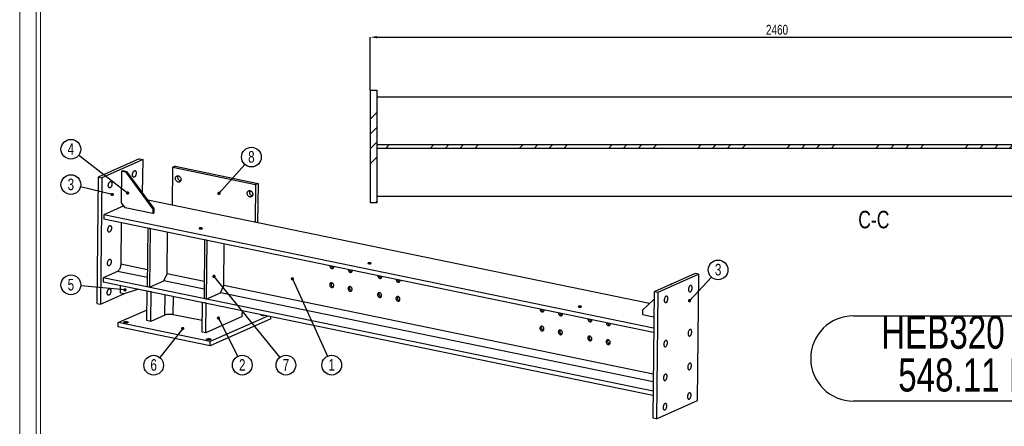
# Model space of a CAD drawing. Header units: millimetres. Extents: x 0 to 1189, y 0 to 841.
# Tile 5 of 29: x 0 to 298, y 309 to 432. Entities that reach past the tile are written whole.
import ezdxf

# ---------------------------------------------------------------- set-up
doc = ezdxf.new("R2010")
doc.units = ezdxf.units.MM
doc.header["$PDSIZE"] = -1
for name, color, linetype in [('COTES', 1, 'Continuous'), ('NOTES', 6, 'Continuous'), ('TRAIT-FINS', 9, 'Continuous')]:
    doc.layers.add(name, color=color, linetype=linetype)
doc.layers.add('TRAIT-FORT', color=4, linetype='Continuous', lineweight=25)
doc.styles.add('SLDTEXTSTYLE0', font='TXT', dxfattribs={"width": 0.75})
doc.dimstyles.new('SLDDIMSTYLE0', dxfattribs={"dimtxt": 3, "dimasz": 2, "dimexe": 0, "dimexo": 0.0625, "dimgap": 0.75, "dimtad": 1, "dimdec": 0, "dimlfac": 10, "dimrnd": 1e-09, "dimzin": 12, "dimdsep": 46, "dimtxsty": 'SLDTEXTSTYLE0', "dimsah": 1, "dimcen": 0.09, "dimadec": 0, "dimazin": 3, "dimtfac": 1, "dimtdec": 0, "dimtofl": 0, "dimtmove": 0, "dimatfit": 3, "dimfxl": 1, "dimfrac": 2, "dimtolj": 1, "dimtzin": 12, "dimarcsym": 0})
doc.dimstyles.new('SLDDIMSTYLE4', dxfattribs={"dimtxt": 0.18, "dimasz": 1, "dimexe": 0, "dimexo": 0.0625, "dimgap": 0, "dimtad": 0, "dimtih": 1, "dimtoh": 1, "dimdec": 0, "dimrnd": 1e-09, "dimzin": 0, "dimdsep": 46, "dimtxsty": 'Standard', "dimblk1": 'DOT', "dimblk2": 'DOT', "dimsah": 1, "dimcen": 0.09, "dimadec": 0, "dimazin": 0, "dimtfac": 1, "dimtdec": 0, "dimtofl": 0, "dimtmove": 0, "dimatfit": 3, "dimldrblk": 'DOT', "dimfxl": 1, "dimfrac": 2, "dimtolj": 1, "dimtzin": 0, "dimarcsym": 0})
pattern_1 = [(45, (0, 0), (-13.4704, 13.4704), []), (45, (4.49, 2e-323), (-13.4704, 13.4704), []), (45, (8.98, 4e-323), (-13.4704, 13.4704), []), (45, (13.47, 6e-323), (-13.4704, 13.4704), [])]

# ---------------------------------------------------------------- blocks, each defined once
blk = doc.blocks.new('SW_NOTE_6')
at = {"layer": 'NOTES', "color": 0}
for p, q in [((-0.02, 12.84), (72.81, 12.84)), ((72.81, -12.95), (-0.02, -12.95))]:
    blk.add_line(p, q, dxfattribs=at)
for centre, start, end in [((-0.02, -0.05), 90, 270), ((72.81, -0.05), 270, 90)]:
    blk.add_arc(centre, 12.89, start, end, dxfattribs=at)
at = {"layer": 'NOTES', "color": 0, "char_height": 10, "attachment_point": 2, "style": 'SLDTEXTSTYLE0'}
for s, insert in [('HEB320 2-A', (36.25, 12.89)), ('548.11 Kg', (36.4, -0.04))]:
    blk.add_mtext(s, dxfattribs=dict(at, insert=insert))
blk = doc.blocks.new('SW_NOTE_9')
at = {"layer": 'NOTES', "color": 0}
blk.add_circle((1.24, -2.71), 2.98, dxfattribs=at)
at = {"layer": 'NOTES', "color": 0, "insert": (1.24, -0.9), "char_height": 3.5, "attachment_point": 2, "style": 'SLDTEXTSTYLE0'}
blk.add_mtext('1', dxfattribs=at)
blk = doc.blocks.new('_Dot')
at = {"color": 0, "linetype": 'ByBlock', "lineweight": -2}
blk.add_line((-0.5, 0), (-1, 0), dxfattribs=at)
at = {"color": 0, "linetype": 'ByBlock', "const_width": 0.5}
blk.add_lwpolyline([(-0.25, 0, 1), (0.25, 0, 1)], format="xyb", close=True, dxfattribs=at)
blk = doc.blocks.new('SW_NOTE_10')
at = {"layer": 'NOTES', "color": 0}
blk.add_circle((1.99, 2.22), 2.98, dxfattribs=at)
at = {"layer": 'NOTES', "color": 0, "insert": (1.99, 4.04), "char_height": 3.5, "attachment_point": 2, "style": 'SLDTEXTSTYLE0'}
blk.add_mtext('8', dxfattribs=at)
blk = doc.blocks.new('SW_NOTE_11')
at = {"layer": 'NOTES', "color": 0}
blk.add_circle((-1.85, -2.34), 2.98, dxfattribs=at)
at = {"layer": 'NOTES', "color": 0, "insert": (-1.85, -0.52), "char_height": 3.5, "attachment_point": 2, "style": 'SLDTEXTSTYLE0'}
blk.add_mtext('6', dxfattribs=at)
blk = doc.blocks.new('SW_NOTE_12')
at = {"layer": 'NOTES', "color": 0}
blk.add_circle((1.35, -2.66), 2.98, dxfattribs=at)
at = {"layer": 'NOTES', "color": 0, "insert": (1.35, -0.84), "char_height": 3.5, "attachment_point": 2, "style": 'SLDTEXTSTYLE0'}
blk.add_mtext('2', dxfattribs=at)
blk = doc.blocks.new('SW_NOTE_13')
at = {"layer": 'NOTES', "color": 0}
blk.add_circle((1.88, -2.32), 2.98, dxfattribs=at)
at = {"layer": 'NOTES', "color": 0, "insert": (1.88, -0.5), "char_height": 3.5, "attachment_point": 2, "style": 'SLDTEXTSTYLE0'}
blk.add_mtext('7', dxfattribs=at)
blk = doc.blocks.new('SW_NOTE_14')
at = {"layer": 'NOTES', "color": 0}
blk.add_circle((-2.9, 0.7), 2.98, dxfattribs=at)
at = {"layer": 'NOTES', "color": 0, "insert": (-2.9, 2.51), "char_height": 3.5, "attachment_point": 2, "style": 'SLDTEXTSTYLE0'}
blk.add_mtext('3', dxfattribs=at)
blk = doc.blocks.new('SW_NOTE_15')
at = {"layer": 'NOTES', "color": 0}
blk.add_circle((-2.36, 1.82), 2.98, dxfattribs=at)
at = {"layer": 'NOTES', "color": 0, "insert": (-2.36, 3.64), "char_height": 3.5, "attachment_point": 2, "style": 'SLDTEXTSTYLE0'}
blk.add_mtext('4', dxfattribs=at)
blk = doc.blocks.new('SW_NOTE_16')
at = {"layer": 'NOTES', "color": 0}
blk.add_circle((-2.97, 0.28), 2.98, dxfattribs=at)
at = {"layer": 'NOTES', "color": 0, "insert": (-2.96, 2.09), "char_height": 3.5, "attachment_point": 2, "style": 'SLDTEXTSTYLE0'}
blk.add_mtext('5', dxfattribs=at)
blk = doc.blocks.new('SW_NOTE_17')
at = {"layer": 'NOTES', "color": 0}
blk.add_circle((2.03, 2.18), 2.98, dxfattribs=at)
at = {"layer": 'NOTES', "color": 0, "insert": (2.04, 4), "char_height": 3.5, "attachment_point": 2, "style": 'SLDTEXTSTYLE0'}
blk.add_mtext('3', dxfattribs=at)
blk = doc.blocks.new('_D_240')
at = {"layer": 'COTES', "color": 0, "lineweight": -2, "transparency": 16777216}
for p, q in [((106, 411.16), (106, 427.13)), ((108, 427.13), (350, 427.13)), ((352, 409.16), (352, 427.13))]:
    blk.add_line(p, q, dxfattribs=at)
at = {"layer": 'COTES', "color": 0, "transparency": 16777216}
for points in [[(108, 427.46), (108, 426.8), (106, 427.13)], [(350, 427.46), (350, 426.8), (352, 427.13)]]:
    blk.add_solid(points, dxfattribs=at)
at = {"layer": 'Defpoints', "color": 0, "transparency": 16777216}
for p in [(352, 427.13), (106, 411.09), (352, 409.09)]:
    blk.add_point(p, dxfattribs=at)
at = {"layer": 'COTES', "color": 0, "transparency": 16777216, "insert": (229, 430.88), "char_height": 3, "attachment_point": 2, "style": 'SLDTEXTSTYLE0'}
blk.add_mtext('\\A1;2460', dxfattribs=at)

msp = doc.modelspace()

# ---------------------------------------------------------------- hatches: boundary and pattern name
at = {"layer": 'TRAIT-FINS'}
h = msp.add_hatch(dxfattribs=at)
h.set_pattern_fill('DIN 201 ACIER ET FONTE', color=256, style=0, pattern_type=2)
h.set_pattern_definition(pattern_1)
h.paths.add_polyline_path([(108, 411.09), (106, 411.09), (106, 377.09), (108, 377.09)], flags=0)
h = msp.add_hatch(dxfattribs=at)
h.set_pattern_fill('DIN 201 ACIER ET FONTE', color=256, style=0, pattern_type=2)
h.set_pattern_definition(pattern_1)
h.paths.add_polyline_path([(408, 394.67), (108, 394.67), (108, 393.52), (408, 393.52)], flags=0)

# ---------------------------------------------------------------- linework, layer by layer
at = {"lineweight": 18}
for p, q in [((0, 841.02), (0, 0.02)), ((5, 836.02), (5, 5.02)), ((6.32, 614.85), (6.32, 300.89)), ((5, 589), (5, 5))]:
    msp.add_line(p, q, dxfattribs=at)
at = {"layer": 'TRAIT-FORT', "lineweight": 25}
for p, q in [((106, 411.09), (108, 411.09)), ((106, 411.09), (106, 377.09)), ((108, 411.09), (108, 377.09)), ((108, 409.09), (352, 409.09)), ((108, 394.67), (108, 393.52)), ((108, 394.67), (408, 394.67)), ((408, 393.52), (108, 393.52)), ((36.17, 390.35), (23.7, 384.81)), ((37.29, 390.12), (24.81, 384.58)), ((36.17, 390.35), (37.29, 390.12)), ((37.18, 379.96), (37.29, 390.12)), ((46.18, 376.34), (46.29, 387.79)), ((47.03, 388.11), (46.29, 387.79)), ((46.29, 387.79), (71.34, 382.62)), ((47.03, 388.11), (72.08, 382.94)), ((23.7, 384.81), (23.31, 346.64)), ((23.7, 384.81), (24.81, 384.58)), ((24.81, 384.58), (24.42, 346.41)), ((30.76, 377.09), (30.86, 386.63)), ((30.86, 386.63), (31.23, 386.8)), ((30.86, 386.63), (31.97, 386.4)), ((31.23, 386.8), (32.34, 386.57)), ((31.97, 386.4), (32.34, 386.57)), ((31.97, 386.4), (40.23, 375.14)), ((32.34, 386.57), (40.59, 375.3)), ((71.34, 382.62), (71.23, 371.17)), ((72.08, 382.94), (71.34, 382.62)), ((72.08, 382.94), (71.95, 371.02)), ((108, 379.09), (345.5, 379.09)), ((31.46, 376.14), (25.43, 373.46)), ((31.86, 375.59), (30.76, 377.09)), ((40.21, 373.87), (31.86, 375.59)), ((190.43, 346.57), (38.71, 377.88)), ((40.23, 375.14), (40.21, 373.87)), ((40.23, 375.14), (40.59, 375.3)), ((40.59, 375.3), (40.58, 374.03)), ((108, 377.09), (106, 377.09)), ((25.43, 373.46), (25.42, 372.15)), ((191.68, 337.85), (25.42, 372.15)), ((191.69, 339.15), (25.43, 373.46)), ((40.21, 373.87), (40.58, 374.03)), ((30.67, 371.07), (30.54, 358.47)), ((38.78, 369.4), (38.59, 351.65)), ((39.44, 369.26), (38.78, 369.4)), ((39.44, 369.26), (39.26, 351.51)), ((44.57, 355.58), (44.7, 368.17)), ((55.92, 365.86), (55.74, 348.11)), ((56.59, 365.72), (55.92, 365.86)), ((56.59, 365.72), (56.41, 347.97)), ((61.72, 352.04), (61.85, 364.64)), ((38.65, 356.8), (30.54, 358.47)), ((25.24, 354.4), (25.22, 353.1)), ((29.54, 356.31), (25.24, 354.4)), ((191.5, 320.1), (25.24, 354.4)), ((38.62, 354.44), (29.54, 356.31)), ((43.56, 353.42), (44.57, 355.58)), ((55.79, 353.26), (44.57, 355.58)), ((204.28, 355.67), (191.81, 350.13)), ((205.39, 355.44), (192.92, 349.9)), ((205.39, 355.44), (204.28, 355.67)), ((205, 317.27), (205.39, 355.44)), ((191.48, 318.8), (25.22, 353.1)), ((30.48, 349.74), (30.51, 352.01)), ((39.26, 351.51), (38.59, 351.65)), ((39.26, 351.51), (43.56, 353.42)), ((55.77, 350.9), (43.56, 353.42)), ((60.71, 349.88), (61.72, 352.04)), ((191.55, 325.25), (61.72, 352.04)), ((196.74, 352.41), (196.55, 352.24)), ((196.74, 352.41), (197.1, 352.57)), ((196.88, 352.38), (196.74, 352.41)), ((197.24, 352.55), (197.1, 352.57)), ((24.42, 346.41), (31.46, 349.54)), ((31.6, 349.51), (30.48, 349.74)), ((35.88, 350.9), (31.6, 349.51)), ((38.49, 341.44), (38.58, 350.34)), ((39.72, 350.11), (38.58, 350.34)), ((39.63, 341.2), (39.72, 350.11)), ((43.93, 343.11), (43.99, 349.23)), ((46.43, 343.24), (46.48, 348.71)), ((56.41, 347.97), (60.71, 349.88)), ((191.53, 322.89), (60.71, 349.88)), ((191.81, 350.13), (191.41, 311.96)), ((192.92, 349.9), (191.81, 350.13)), ((192.92, 349.9), (192.53, 311.73)), ((23.31, 346.64), (24.42, 346.41)), ((55.16, 338), (55.25, 346.9)), ((56.39, 346.67), (55.25, 346.9)), ((56.41, 347.97), (55.74, 348.11)), ((56.3, 337.76), (56.39, 346.67)), ((191.78, 347.82), (188.29, 344.59)), ((29.81, 340.84), (38.52, 344.71)), ((43.93, 343.11), (39.63, 341.2)), ((55.2, 341.43), (46.43, 343.24)), ((67.31, 342.65), (56.3, 337.76)), ((75.03, 342.82), (57.64, 335.1)), ((67.31, 342.65), (67.33, 344.41)), ((75.97, 341.97), (75.98, 342.63)), ((188.29, 344.59), (188.28, 343.32)), ((188.28, 343.32), (191.73, 342.61)), ((29.8, 339.57), (29.81, 340.84)), ((57.63, 333.83), (29.8, 339.57)), ((57.64, 335.1), (29.81, 340.84)), ((39.63, 341.2), (38.49, 341.44)), ((75.97, 341.97), (57.63, 333.83)), ((56.3, 337.76), (55.16, 338)), ((57.63, 333.83), (57.64, 335.1)), ((192.53, 311.73), (205, 317.27)), ((192.53, 311.73), (191.41, 311.96))]:
    msp.add_line(p, q, dxfattribs=at)
at = {"layer": 'TRAIT-FORT', "lineweight": 25, "flags": 128}
for points in [[(34.68, 384.85), (34.59, 384.82), (34.51, 384.82), (34.43, 384.84), (34.36, 384.88), (34.3, 384.94), (34.24, 385.03), (34.2, 385.13), (34.16, 385.25), (34.14, 385.38), (34.14, 385.52), (34.14, 385.67), (34.16, 385.82), (34.19, 385.97), (34.23, 386.11), (34.28, 386.25), (34.34, 386.38), (34.41, 386.5), (34.49, 386.59), (34.57, 386.67), (34.65, 386.73), (34.74, 386.77), (34.82, 386.79), (34.9, 386.78), (34.98, 386.75), (35.04, 386.69), (35.1, 386.62), (35.15, 386.52), (35.19, 386.41), (35.22, 386.29), (35.23, 386.15), (35.24, 386.01), (35.22, 385.86), (35.2, 385.71), (35.16, 385.56), (35.12, 385.42), (35.06, 385.28), (34.99, 385.16), (34.92, 385.05), (34.84, 384.96), (34.76, 384.9), (34.68, 384.85)], [(48.77, 384.09), (48.75, 383.95), (48.72, 383.81), (48.68, 383.68), (48.61, 383.57), (48.53, 383.48), (48.43, 383.4), (48.32, 383.34), (48.2, 383.31), (48.08, 383.29), (47.95, 383.3), (47.83, 383.33), (47.7, 383.39), (47.58, 383.46), (47.47, 383.55), (47.37, 383.66), (47.28, 383.79), (47.21, 383.92), (47.15, 384.06), (47.12, 384.21), (47.1, 384.36), (47.1, 384.51), (47.12, 384.65), (47.16, 384.78), (47.22, 384.9), (47.29, 385), (47.38, 385.09), (47.49, 385.16), (47.6, 385.2), (47.72, 385.23), (47.85, 385.23), (47.97, 385.21), (48.1, 385.17), (48.22, 385.1), (48.34, 385.02), (48.45, 384.92), (48.54, 384.8), (48.62, 384.67), (48.68, 384.53), (48.73, 384.39), (48.76, 384.24), (48.77, 384.09)], [(48.65, 383.63), (48.56, 383.66), (48.43, 383.71), (48.31, 383.79), (48.2, 383.88), (48.1, 383.99), (48.01, 384.11), (47.94, 384.25), (47.89, 384.39), (47.85, 384.54), (47.83, 384.69), (47.83, 384.83), (47.85, 384.97), (47.89, 385.1), (47.95, 385.21)], [(27.34, 381.59), (27.26, 381.56), (27.17, 381.56), (27.1, 381.58), (27.02, 381.62), (26.96, 381.68), (26.91, 381.77), (26.86, 381.87), (26.83, 381.99), (26.81, 382.12), (26.8, 382.26), (26.8, 382.41), (26.82, 382.56), (26.85, 382.71), (26.89, 382.86), (26.95, 382.99), (27.01, 383.12), (27.08, 383.24), (27.15, 383.34), (27.23, 383.42), (27.32, 383.47), (27.4, 383.51), (27.48, 383.53), (27.56, 383.52), (27.64, 383.49), (27.71, 383.43), (27.77, 383.36), (27.82, 383.27), (27.86, 383.16), (27.88, 383.03), (27.9, 382.89), (27.9, 382.75), (27.89, 382.6), (27.86, 382.45), (27.83, 382.3), (27.78, 382.16), (27.72, 382.02), (27.66, 381.9), (27.58, 381.8), (27.51, 381.71), (27.42, 381.64), (27.34, 381.59)], [(70.47, 379.61), (70.46, 379.47), (70.43, 379.33), (70.38, 379.2), (70.32, 379.09), (70.23, 379), (70.14, 378.92), (70.03, 378.86), (69.91, 378.83), (69.79, 378.81), (69.66, 378.82), (69.53, 378.85), (69.41, 378.91), (69.29, 378.98), (69.18, 379.08), (69.08, 379.18), (68.99, 379.31), (68.92, 379.44), (68.86, 379.59), (68.82, 379.73), (68.81, 379.88), (68.81, 380.03), (68.83, 380.17), (68.87, 380.3), (68.93, 380.42), (69, 380.52), (69.09, 380.61), (69.19, 380.68), (69.31, 380.72), (69.43, 380.75), (69.55, 380.75), (69.68, 380.73), (69.81, 380.69), (69.93, 380.62), (70.05, 380.54), (70.15, 380.44), (70.25, 380.32), (70.33, 380.19), (70.39, 380.05), (70.44, 379.91), (70.47, 379.76), (70.47, 379.61)], [(70.36, 379.16), (70.27, 379.18), (70.14, 379.23), (70.02, 379.31), (69.91, 379.4), (69.81, 379.51), (69.72, 379.63), (69.65, 379.77), (69.6, 379.91), (69.56, 380.06), (69.54, 380.21), (69.54, 380.35), (69.56, 380.49), (69.6, 380.63), (69.66, 380.74)], [(27.2, 368.23), (27.12, 368.2), (27.04, 368.2), (26.96, 368.22), (26.89, 368.26), (26.82, 368.33), (26.77, 368.41), (26.72, 368.51), (26.69, 368.63), (26.67, 368.76), (26.66, 368.9), (26.67, 369.05), (26.68, 369.2), (26.71, 369.35), (26.76, 369.5), (26.81, 369.63), (26.87, 369.76), (26.94, 369.88), (27.02, 369.98), (27.1, 370.06), (27.18, 370.12), (27.26, 370.15), (27.35, 370.17), (27.43, 370.16), (27.5, 370.13), (27.57, 370.07), (27.63, 370), (27.68, 369.91), (27.72, 369.8), (27.75, 369.67), (27.76, 369.53), (27.76, 369.39), (27.75, 369.24), (27.73, 369.09), (27.69, 368.94), (27.64, 368.8), (27.59, 368.66), (27.52, 368.54), (27.45, 368.44), (27.37, 368.35), (27.29, 368.28), (27.2, 368.23)], [(55.02, 369.44), (54.93, 369.45), (54.82, 369.46), (54.72, 369.47), (54.61, 369.46), (54.51, 369.45), (54.42, 369.43), (54.35, 369.41), (54.29, 369.38), (54.26, 369.35), (54.25, 369.32), (54.26, 369.29), (54.3, 369.26), (54.36, 369.23), (54.43, 369.2), (54.52, 369.19), (54.62, 369.17), (54.73, 369.17), (54.84, 369.17), (54.94, 369.18), (55.04, 369.19), (55.12, 369.21), (55.18, 369.24), (55.23, 369.27), (55.25, 369.3), (55.25, 369.33), (55.22, 369.36), (55.17, 369.39), (55.11, 369.42), (55.02, 369.44)], [(27.1, 358.05), (27.01, 358.02), (26.93, 358.02), (26.86, 358.04), (26.78, 358.08), (26.72, 358.15), (26.66, 358.23), (26.62, 358.33), (26.59, 358.45), (26.57, 358.58), (26.56, 358.72), (26.56, 358.87), (26.58, 359.02), (26.61, 359.17), (26.65, 359.32), (26.7, 359.46), (26.77, 359.58), (26.84, 359.7), (26.91, 359.8), (26.99, 359.88), (27.08, 359.94), (27.16, 359.97), (27.24, 359.99), (27.32, 359.98), (27.4, 359.95), (27.47, 359.9), (27.53, 359.82), (27.58, 359.73), (27.61, 359.62), (27.64, 359.49), (27.66, 359.36), (27.66, 359.21), (27.65, 359.06), (27.62, 358.91), (27.59, 358.76), (27.54, 358.62), (27.48, 358.49), (27.42, 358.36), (27.34, 358.26), (27.26, 358.17), (27.18, 358.1), (27.1, 358.05)], [(30.54, 358.47), (30.54, 358.26), (30.51, 358.05), (30.47, 357.83), (30.42, 357.62), (30.36, 357.42), (30.28, 357.22), (30.2, 357.04), (30.1, 356.87), (30, 356.72), (29.89, 356.58), (29.77, 356.47), (29.66, 356.38), (29.54, 356.31)], [(93.79, 358.05), (93.79, 358.01), (93.8, 357.89), (93.83, 357.76), (93.87, 357.64), (93.94, 357.52), (94.02, 357.42), (94.11, 357.33), (94.21, 357.26), (94.31, 357.21), (94.42, 357.18), (94.53, 357.18), (94.64, 357.19), (94.74, 357.23), (94.82, 357.29), (94.89, 357.37), (94.95, 357.47), (94.99, 357.58), (95.01, 357.7), (95.02, 357.79)], [(106.07, 358.91), (105.97, 358.92), (105.87, 358.93), (105.76, 358.94), (105.65, 358.93), (105.55, 358.92), (105.46, 358.9), (105.39, 358.88), (105.34, 358.85), (105.3, 358.82), (105.29, 358.79), (105.31, 358.76), (105.34, 358.73), (105.4, 358.7), (105.47, 358.67), (105.56, 358.66), (105.67, 358.64), (105.77, 358.64), (105.88, 358.64), (105.98, 358.65), (106.08, 358.66), (106.16, 358.68), (106.22, 358.71), (106.27, 358.74), (106.29, 358.77), (106.29, 358.8), (106.26, 358.83), (106.22, 358.86), (106.15, 358.89), (106.07, 358.91)], [(99.36, 356.9), (99.36, 356.87), (99.37, 356.74), (99.39, 356.61), (99.44, 356.49), (99.5, 356.37), (99.58, 356.27), (99.67, 356.18), (99.77, 356.11), (99.88, 356.06), (99.99, 356.03), (100.1, 356.03), (100.2, 356.05), (100.3, 356.09), (100.39, 356.15), (100.46, 356.23), (100.52, 356.32), (100.56, 356.43), (100.58, 356.55), (100.58, 356.65)], [(108.26, 355.06), (108.26, 355.03), (108.27, 354.9), (108.3, 354.77), (108.35, 354.65), (108.41, 354.54), (108.49, 354.43), (108.58, 354.35), (108.68, 354.28), (108.79, 354.23), (108.9, 354.2), (109.01, 354.19), (109.11, 354.21), (109.21, 354.25), (109.29, 354.31), (109.37, 354.39), (109.42, 354.48), (109.46, 354.59), (109.49, 354.71), (109.49, 354.81)], [(93.73, 352.29), (93.74, 352.16), (93.77, 352.03), (93.82, 351.91), (93.88, 351.8), (93.96, 351.69), (94.05, 351.61), (94.15, 351.54), (94.26, 351.49), (94.37, 351.46), (94.47, 351.45), (94.58, 351.47), (94.68, 351.51), (94.76, 351.57), (94.84, 351.65), (94.89, 351.74), (94.93, 351.85), (94.95, 351.97), (94.96, 352.1), (94.94, 352.23), (94.9, 352.35), (94.84, 352.47), (94.77, 352.58), (94.69, 352.68), (94.59, 352.76), (94.49, 352.82), (94.38, 352.86), (94.27, 352.87), (94.16, 352.87), (94.06, 352.84), (93.97, 352.79), (93.89, 352.72), (93.82, 352.63), (93.77, 352.53), (93.74, 352.41), (93.73, 352.29)], [(94.15, 352.48), (94.16, 352.35), (94.19, 352.22), (94.24, 352.1), (94.3, 351.98), (94.38, 351.88), (94.47, 351.79), (94.57, 351.72), (94.68, 351.67), (94.79, 351.65), (94.83, 351.64)], [(99.3, 351.14), (99.31, 351.01), (99.34, 350.89), (99.38, 350.76), (99.45, 350.65), (99.52, 350.55), (99.61, 350.46), (99.72, 350.39), (99.82, 350.34), (99.93, 350.31), (100.04, 350.3), (100.15, 350.32), (100.24, 350.36), (100.33, 350.42), (100.4, 350.5), (100.46, 350.6), (100.5, 350.71), (100.52, 350.83), (100.52, 350.95), (100.5, 351.08), (100.47, 351.2), (100.41, 351.32), (100.34, 351.43), (100.25, 351.53), (100.16, 351.61), (100.05, 351.67), (99.95, 351.71), (99.84, 351.72), (99.73, 351.72), (99.63, 351.69), (99.54, 351.64), (99.46, 351.57), (99.39, 351.48), (99.34, 351.38), (99.31, 351.26), (99.3, 351.14)], [(99.72, 351.33), (99.73, 351.2), (99.76, 351.07), (99.8, 350.95), (99.87, 350.84), (99.95, 350.73), (100.04, 350.65), (100.14, 350.57), (100.24, 350.52), (100.35, 350.5), (100.4, 350.49)], [(113.83, 353.91), (113.83, 353.88), (113.84, 353.75), (113.87, 353.63), (113.91, 353.5), (113.98, 353.39), (114.06, 353.29), (114.15, 353.2), (114.25, 353.13), (114.35, 353.08), (114.46, 353.05), (114.57, 353.04), (114.68, 353.06), (114.77, 353.1), (114.86, 353.16), (114.93, 353.24), (114.99, 353.34), (115.03, 353.45), (115.05, 353.56), (115.05, 353.66)], [(202.8, 352.07), (202.72, 352.02), (202.63, 351.95), (202.55, 351.87), (202.48, 351.76), (202.42, 351.64), (202.36, 351.5), (202.31, 351.36), (202.28, 351.21), (202.25, 351.06), (202.24, 350.91), (202.24, 350.77), (202.26, 350.63), (202.28, 350.51), (202.32, 350.39), (202.37, 350.3), (202.43, 350.23), (202.5, 350.17), (202.58, 350.14), (202.65, 350.13), (202.74, 350.15), (202.82, 350.19), (202.91, 350.25), (202.99, 350.32), (203.06, 350.42), (203.13, 350.54), (203.19, 350.67), (203.25, 350.81), (203.29, 350.95), (203.32, 351.1), (203.34, 351.25), (203.34, 351.4), (203.33, 351.54), (203.31, 351.67), (203.28, 351.79), (203.23, 351.89), (203.18, 351.98), (203.11, 352.04), (203.04, 352.08), (202.97, 352.1), (202.88, 352.1), (202.8, 352.07)], [(27.01, 349.14), (26.92, 349.12), (26.84, 349.11), (26.76, 349.13), (26.69, 349.18), (26.63, 349.24), (26.57, 349.32), (26.53, 349.43), (26.5, 349.55), (26.47, 349.68), (26.47, 349.82), (26.47, 349.96), (26.49, 350.11), (26.52, 350.26), (26.56, 350.41), (26.61, 350.55), (26.67, 350.68), (26.74, 350.79), (26.82, 350.89), (26.9, 350.97), (26.98, 351.03), (27.07, 351.07), (27.15, 351.08), (27.23, 351.07), (27.31, 351.04), (27.37, 350.99), (27.43, 350.92), (27.48, 350.82), (27.52, 350.71), (27.55, 350.59), (27.56, 350.45), (27.57, 350.31), (27.56, 350.16), (27.53, 350.01), (27.5, 349.86), (27.45, 349.71), (27.39, 349.58), (27.33, 349.46), (27.25, 349.35), (27.17, 349.26), (27.09, 349.19), (27.01, 349.14)], [(108.21, 349.3), (108.21, 349.18), (108.24, 349.05), (108.29, 348.93), (108.35, 348.81), (108.43, 348.71), (108.52, 348.62), (108.62, 348.55), (108.73, 348.5), (108.84, 348.47), (108.95, 348.47), (109.05, 348.48), (109.15, 348.52), (109.24, 348.58), (109.31, 348.66), (109.37, 348.76), (109.41, 348.87), (109.43, 348.99), (109.43, 349.11), (109.41, 349.24), (109.37, 349.37), (109.32, 349.49), (109.25, 349.59), (109.16, 349.69), (109.06, 349.77), (108.96, 349.83), (108.85, 349.87), (108.74, 349.89), (108.64, 349.88), (108.53, 349.85), (108.44, 349.8), (108.36, 349.73), (108.3, 349.64), (108.25, 349.54), (108.22, 349.43), (108.21, 349.3)], [(108.63, 349.49), (108.64, 349.36), (108.66, 349.24), (108.71, 349.11), (108.77, 349), (108.85, 348.9), (108.94, 348.81), (109.04, 348.74), (109.15, 348.69), (109.26, 348.66), (109.3, 348.65)], [(113.77, 348.15), (113.78, 348.03), (113.81, 347.9), (113.85, 347.78), (113.92, 347.66), (114, 347.56), (114.09, 347.47), (114.19, 347.4), (114.29, 347.35), (114.4, 347.32), (114.51, 347.32), (114.62, 347.33), (114.72, 347.37), (114.8, 347.43), (114.88, 347.51), (114.93, 347.61), (114.97, 347.72), (114.99, 347.84), (114.99, 347.96), (114.98, 348.09), (114.94, 348.22), (114.88, 348.34), (114.81, 348.45), (114.73, 348.54), (114.63, 348.62), (114.53, 348.68), (114.42, 348.72), (114.31, 348.74), (114.2, 348.73), (114.1, 348.7), (114.01, 348.65), (113.93, 348.58), (113.86, 348.5), (113.81, 348.39), (113.78, 348.28), (113.77, 348.15)], [(114.19, 348.34), (114.2, 348.21), (114.23, 348.09), (114.28, 347.96), (114.34, 347.85), (114.42, 347.75), (114.51, 347.66), (114.61, 347.59), (114.72, 347.54), (114.83, 347.51), (114.87, 347.51)], [(195.46, 348.81), (195.38, 348.77), (195.3, 348.7), (195.22, 348.61), (195.14, 348.5), (195.08, 348.38), (195.02, 348.24), (194.97, 348.1), (194.94, 347.95), (194.92, 347.8), (194.9, 347.65), (194.91, 347.51), (194.92, 347.37), (194.95, 347.25), (194.99, 347.14), (195.04, 347.04), (195.1, 346.97), (195.16, 346.91), (195.24, 346.88), (195.32, 346.87), (195.4, 346.89), (195.49, 346.93), (195.57, 346.99), (195.65, 347.07), (195.73, 347.16), (195.8, 347.28), (195.86, 347.41), (195.91, 347.55), (195.95, 347.69), (195.98, 347.84), (196, 347.99), (196, 348.14), (196, 348.28), (195.97, 348.41), (195.94, 348.53), (195.9, 348.63), (195.84, 348.72), (195.78, 348.78), (195.71, 348.82), (195.63, 348.84), (195.55, 348.84), (195.46, 348.81)], [(169.64, 345.79), (169.54, 345.81), (169.44, 345.82), (169.33, 345.82), (169.22, 345.82), (169.12, 345.8), (169.03, 345.79), (168.96, 345.76), (168.9, 345.74), (168.87, 345.71), (168.86, 345.67), (168.87, 345.64), (168.91, 345.61), (168.97, 345.58), (169.04, 345.56), (169.13, 345.54), (169.23, 345.53), (169.34, 345.52), (169.45, 345.52), (169.55, 345.53), (169.65, 345.55), (169.73, 345.57), (169.79, 345.59), (169.84, 345.62), (169.86, 345.65), (169.86, 345.68), (169.83, 345.72), (169.79, 345.75), (169.72, 345.77), (169.64, 345.79)], [(46.43, 343.24), (46.24, 343.28), (46.04, 343.3), (45.83, 343.32), (45.61, 343.34), (45.4, 343.34), (45.18, 343.34), (44.97, 343.33), (44.76, 343.31), (44.56, 343.28), (44.38, 343.25), (44.21, 343.21), (44.06, 343.16), (43.93, 343.11)], [(74.19, 343), (74.11, 342.97), (74, 342.95), (73.89, 342.94), (73.76, 342.93), (73.64, 342.93), (73.51, 342.94), (73.39, 342.95), (73.28, 342.97), (73.19, 343), (73.11, 343.03), (73.05, 343.06), (73.02, 343.1), (73.01, 343.14), (73.02, 343.17), (73.06, 343.21), (73.09, 343.22)], [(157.36, 344.93), (157.36, 344.9), (157.37, 344.77), (157.4, 344.65), (157.44, 344.52), (157.51, 344.41), (157.58, 344.3), (157.68, 344.22), (157.78, 344.15), (157.88, 344.1), (157.99, 344.07), (158.1, 344.06), (158.21, 344.08), (158.3, 344.12), (158.39, 344.18), (158.46, 344.26), (158.52, 344.36), (158.56, 344.46), (158.58, 344.58), (158.58, 344.68)], [(162.93, 343.78), (162.93, 343.75), (162.93, 343.62), (162.96, 343.5), (163.01, 343.37), (163.07, 343.26), (163.15, 343.16), (163.24, 343.07), (163.34, 343), (163.45, 342.95), (163.56, 342.92), (163.67, 342.91), (163.77, 342.93), (163.87, 342.97), (163.96, 343.03), (164.03, 343.11), (164.09, 343.21), (164.13, 343.32), (164.15, 343.44), (164.15, 343.53)], [(32.68, 340.85), (32.6, 340.82), (32.5, 340.79), (32.39, 340.78), (32.27, 340.77), (32.14, 340.76), (32.02, 340.77), (31.9, 340.78), (31.78, 340.79), (31.68, 340.82), (31.59, 340.85), (31.52, 340.88), (31.48, 340.91), (31.46, 340.95), (31.46, 340.99), (31.48, 341.03), (31.53, 341.06), (31.6, 341.09), (31.69, 341.12), (31.79, 341.14), (31.91, 341.15), (32.03, 341.16), (32.16, 341.16), (32.29, 341.15), (32.4, 341.14), (32.51, 341.12), (32.61, 341.09), (32.69, 341.06), (32.74, 341.03), (32.78, 340.99), (32.79, 340.95), (32.77, 340.92), (32.74, 340.88), (32.68, 340.85)], [(157.3, 339.17), (157.31, 339.05), (157.34, 338.92), (157.38, 338.8), (157.45, 338.68), (157.53, 338.58), (157.62, 338.49), (157.72, 338.42), (157.82, 338.37), (157.93, 338.34), (158.04, 338.34), (158.15, 338.35), (158.24, 338.39), (158.33, 338.45), (158.4, 338.53), (158.46, 338.63), (158.5, 338.74), (158.52, 338.86), (158.52, 338.98), (158.5, 339.11), (158.47, 339.24), (158.41, 339.36), (158.34, 339.47), (158.26, 339.56), (158.16, 339.64), (158.06, 339.7), (157.95, 339.74), (157.84, 339.76), (157.73, 339.75), (157.63, 339.72), (157.54, 339.67), (157.46, 339.6), (157.39, 339.51), (157.34, 339.41), (157.31, 339.3), (157.3, 339.17)], [(171.83, 341.95), (171.83, 341.91), (171.84, 341.79), (171.87, 341.66), (171.91, 341.54), (171.98, 341.42), (172.06, 341.32), (172.15, 341.23), (172.25, 341.16), (172.35, 341.11), (172.46, 341.08), (172.57, 341.08), (172.68, 341.09), (172.78, 341.13), (172.86, 341.19), (172.94, 341.27), (172.99, 341.37), (173.03, 341.48), (173.05, 341.6), (173.06, 341.69)], [(177.4, 340.8), (177.4, 340.76), (177.41, 340.64), (177.43, 340.51), (177.48, 340.39), (177.54, 340.27), (177.62, 340.17), (177.71, 340.08), (177.81, 340.01), (177.92, 339.96), (178.03, 339.93), (178.14, 339.93), (178.24, 339.95), (178.34, 339.98), (178.43, 340.05), (178.5, 340.13), (178.56, 340.22), (178.6, 340.33), (178.62, 340.45), (178.62, 340.54)], [(157.72, 339.36), (157.73, 339.23), (157.76, 339.11), (157.81, 338.98), (157.87, 338.87), (157.95, 338.77), (158.04, 338.68), (158.14, 338.61), (158.25, 338.56), (158.35, 338.53), (158.4, 338.53)], [(162.87, 338.03), (162.88, 337.9), (162.9, 337.77), (162.95, 337.65), (163.01, 337.53), (163.09, 337.43), (163.18, 337.34), (163.28, 337.27), (163.39, 337.22), (163.5, 337.19), (163.61, 337.19), (163.71, 337.21), (163.81, 337.25), (163.9, 337.31), (163.97, 337.39), (164.03, 337.48), (164.07, 337.59), (164.09, 337.71), (164.09, 337.84), (164.07, 337.96), (164.03, 338.09), (163.98, 338.21), (163.91, 338.32), (163.82, 338.41), (163.73, 338.49), (163.62, 338.55), (163.51, 338.59), (163.4, 338.61), (163.3, 338.6), (163.2, 338.58), (163.1, 338.52), (163.02, 338.45), (162.96, 338.37), (162.91, 338.26), (162.88, 338.15), (162.87, 338.03)], [(163.29, 338.21), (163.3, 338.09), (163.33, 337.96), (163.37, 337.84), (163.44, 337.72), (163.51, 337.62), (163.6, 337.53), (163.7, 337.46), (163.81, 337.41), (163.92, 337.38), (163.96, 337.38)], [(171.77, 336.19), (171.78, 336.06), (171.81, 335.93), (171.86, 335.81), (171.92, 335.7), (172, 335.59), (172.09, 335.51), (172.19, 335.44), (172.3, 335.39), (172.41, 335.36), (172.51, 335.35), (172.62, 335.37), (172.72, 335.41), (172.8, 335.47), (172.88, 335.55), (172.93, 335.64), (172.97, 335.75), (172.99, 335.87), (173, 336), (172.98, 336.13), (172.94, 336.25), (172.88, 336.37), (172.81, 336.48), (172.73, 336.58), (172.63, 336.66), (172.53, 336.72), (172.42, 336.75), (172.31, 336.77), (172.2, 336.77), (172.1, 336.74), (172.01, 336.69), (171.93, 336.62), (171.86, 336.53), (171.81, 336.43), (171.78, 336.31), (171.77, 336.19)], [(202.66, 338.71), (202.58, 338.66), (202.5, 338.6), (202.42, 338.51), (202.34, 338.4), (202.28, 338.28), (202.22, 338.14), (202.17, 338), (202.14, 337.85), (202.11, 337.7), (202.1, 337.55), (202.11, 337.41), (202.12, 337.27), (202.15, 337.15), (202.19, 337.04), (202.24, 336.94), (202.3, 336.87), (202.36, 336.81), (202.44, 336.78), (202.52, 336.77), (202.6, 336.79), (202.69, 336.83), (202.77, 336.89), (202.85, 336.97), (202.93, 337.06), (203, 337.18), (203.06, 337.31), (203.11, 337.45), (203.15, 337.59), (203.18, 337.74), (203.2, 337.89), (203.2, 338.04), (203.19, 338.18), (203.17, 338.31), (203.14, 338.43), (203.1, 338.53), (203.04, 338.62), (202.98, 338.68), (202.91, 338.72), (202.83, 338.74), (202.75, 338.74), (202.66, 338.71)], [(56.61, 335.91), (56.69, 335.94), (56.79, 335.96), (56.9, 335.98), (57.02, 335.99), (57.15, 335.99), (57.27, 335.99), (57.39, 335.98), (57.51, 335.96), (57.61, 335.94), (57.7, 335.91), (57.77, 335.88), (57.81, 335.84), (57.83, 335.8), (57.83, 335.77), (57.81, 335.73), (57.76, 335.69), (57.69, 335.66), (57.6, 335.64), (57.5, 335.62), (57.38, 335.6), (57.26, 335.6), (57.13, 335.6), (57, 335.6), (56.89, 335.62), (56.78, 335.64), (56.68, 335.66), (56.6, 335.69), (56.55, 335.73), (56.51, 335.76), (56.5, 335.8), (56.52, 335.84), (56.55, 335.88), (56.61, 335.91)], [(172.19, 336.38), (172.2, 336.25), (172.23, 336.12), (172.28, 336), (172.34, 335.88), (172.42, 335.78), (172.51, 335.69), (172.61, 335.62), (172.72, 335.57), (172.83, 335.54), (172.87, 335.54)], [(177.34, 335.04), (177.35, 334.91), (177.38, 334.79), (177.42, 334.66), (177.49, 334.55), (177.56, 334.44), (177.66, 334.36), (177.76, 334.29), (177.86, 334.24), (177.97, 334.21), (178.08, 334.2), (178.19, 334.22), (178.28, 334.26), (178.37, 334.32), (178.44, 334.4), (178.5, 334.5), (178.54, 334.61), (178.56, 334.72), (178.56, 334.85), (178.54, 334.98), (178.51, 335.1), (178.45, 335.22), (178.38, 335.33), (178.29, 335.43), (178.2, 335.51), (178.09, 335.57), (177.99, 335.61), (177.88, 335.62), (177.77, 335.62), (177.67, 335.59), (177.58, 335.54), (177.5, 335.47), (177.43, 335.38), (177.38, 335.28), (177.35, 335.16), (177.34, 335.04)], [(177.76, 335.23), (177.77, 335.1), (177.8, 334.97), (177.84, 334.85), (177.91, 334.74), (177.99, 334.63), (178.08, 334.54), (178.18, 334.47), (178.28, 334.42), (178.39, 334.4), (178.44, 334.39)], [(195.33, 335.45), (195.24, 335.41), (195.16, 335.34), (195.08, 335.25), (195.01, 335.14), (194.94, 335.02), (194.88, 334.88), (194.84, 334.74), (194.8, 334.59), (194.78, 334.44), (194.77, 334.29), (194.77, 334.15), (194.78, 334.01), (194.81, 333.89), (194.85, 333.78), (194.9, 333.68), (194.96, 333.61), (195.03, 333.55), (195.1, 333.52), (195.18, 333.52), (195.26, 333.53), (195.35, 333.57), (195.43, 333.63), (195.51, 333.71), (195.59, 333.8), (195.66, 333.92), (195.72, 334.05), (195.77, 334.19), (195.81, 334.33), (195.84, 334.48), (195.86, 334.63), (195.87, 334.78), (195.86, 334.92), (195.84, 335.05), (195.8, 335.17), (195.76, 335.27), (195.71, 335.36), (195.64, 335.42), (195.57, 335.46), (195.49, 335.48), (195.41, 335.48), (195.33, 335.45)], [(202.56, 328.53), (202.47, 328.49), (202.39, 328.42), (202.31, 328.33), (202.24, 328.22), (202.17, 328.1), (202.12, 327.96), (202.07, 327.82), (202.03, 327.67), (202.01, 327.52), (202, 327.37), (202, 327.23), (202.02, 327.09), (202.04, 326.97), (202.08, 326.86), (202.13, 326.76), (202.19, 326.69), (202.26, 326.64), (202.33, 326.6), (202.41, 326.6), (202.5, 326.61), (202.58, 326.65), (202.66, 326.71), (202.75, 326.79), (202.82, 326.89), (202.89, 327), (202.95, 327.13), (203.01, 327.27), (203.05, 327.41), (203.08, 327.56), (203.09, 327.71), (203.1, 327.86), (203.09, 328), (203.07, 328.13), (203.04, 328.25), (202.99, 328.35), (202.94, 328.44), (202.87, 328.5), (202.8, 328.54), (202.72, 328.56), (202.64, 328.56), (202.56, 328.53)], [(195.22, 325.28), (195.14, 325.23), (195.06, 325.16), (194.98, 325.07), (194.9, 324.96), (194.84, 324.84), (194.78, 324.71), (194.73, 324.56), (194.7, 324.41), (194.67, 324.26), (194.66, 324.11), (194.66, 323.97), (194.68, 323.83), (194.71, 323.71), (194.74, 323.6), (194.79, 323.5), (194.85, 323.43), (194.92, 323.38), (195, 323.35), (195.08, 323.34), (195.16, 323.35), (195.24, 323.39), (195.33, 323.45), (195.41, 323.53), (195.48, 323.63), (195.55, 323.74), (195.62, 323.87), (195.67, 324.01), (195.71, 324.15), (195.74, 324.3), (195.76, 324.45), (195.76, 324.6), (195.75, 324.74), (195.73, 324.87), (195.7, 324.99), (195.66, 325.09), (195.6, 325.18), (195.54, 325.24), (195.47, 325.29), (195.39, 325.31), (195.31, 325.3), (195.22, 325.28)], [(202.47, 319.63), (202.38, 319.58), (202.3, 319.51), (202.22, 319.42), (202.15, 319.31), (202.08, 319.19), (202.03, 319.06), (201.98, 318.92), (201.94, 318.77), (201.92, 318.62), (201.91, 318.47), (201.91, 318.32), (201.92, 318.19), (201.95, 318.06), (201.99, 317.95), (202.04, 317.86), (202.1, 317.78), (202.17, 317.73), (202.24, 317.7), (202.32, 317.69), (202.41, 317.7), (202.49, 317.74), (202.57, 317.8), (202.65, 317.88), (202.73, 317.98), (202.8, 318.09), (202.86, 318.22), (202.91, 318.36), (202.96, 318.51), (202.99, 318.66), (203, 318.81), (203.01, 318.96), (203, 319.1), (202.98, 319.23), (202.95, 319.35), (202.9, 319.45), (202.85, 319.53), (202.78, 319.6), (202.71, 319.64), (202.63, 319.66), (202.55, 319.65), (202.47, 319.63)], [(195.13, 316.37), (195.05, 316.32), (194.96, 316.25), (194.89, 316.16), (194.81, 316.06), (194.75, 315.93), (194.69, 315.8), (194.64, 315.66), (194.61, 315.51), (194.58, 315.36), (194.57, 315.21), (194.57, 315.06), (194.59, 314.93), (194.61, 314.8), (194.65, 314.69), (194.7, 314.6), (194.76, 314.52), (194.83, 314.47), (194.91, 314.44), (194.99, 314.43), (195.07, 314.45), (195.15, 314.48), (195.24, 314.54), (195.32, 314.62), (195.39, 314.72), (195.46, 314.83), (195.53, 314.96), (195.58, 315.1), (195.62, 315.25), (195.65, 315.4), (195.67, 315.55), (195.67, 315.7), (195.66, 315.84), (195.64, 315.97), (195.61, 316.09), (195.56, 316.19), (195.51, 316.27), (195.45, 316.34), (195.37, 316.38), (195.3, 316.4), (195.21, 316.4), (195.13, 316.37)]]:
    msp.add_lwpolyline(points, dxfattribs=at)
at = {"layer": 'TRAIT-FORT', "lineweight": 25}
for centre, radius, start, end in [((95.01, 358.14), 0.779, 193.6342, 261.3598), ((100.57, 356.99), 0.779, 193.6342, 261.3598), ((109.48, 355.15), 0.779, 193.6342, 261.3598), ((94.8, 352.49), 0.649, 143.4289, 180.7997), ((100.37, 351.34), 0.649, 143.4289, 180.7997), ((115.04, 354), 0.779, 193.6342, 261.3598), ((109.28, 349.5), 0.649, 143.4289, 180.7997), ((114.84, 348.35), 0.649, 143.4289, 180.7997), ((158.57, 345.02), 0.779, 193.6342, 261.3598), ((164.14, 343.87), 0.779, 193.6342, 261.3598), ((158.37, 339.37), 0.649, 143.4289, 180.7997), ((173.05, 342.03), 0.779, 193.6342, 261.3598), ((178.61, 340.89), 0.779, 193.6342, 261.3598), ((163.94, 338.22), 0.649, 143.4289, 180.7997), ((172.84, 336.38), 0.649, 143.4289, 180.7997), ((178.41, 335.24), 0.649, 143.4289, 180.7997)]:
    msp.add_arc(centre, radius, start, end, dxfattribs=at)

# ---------------------------------------------------------------- block references
at = {"layer": 'NOTES'}
for name, p in [('SW_NOTE_15', (17.83, 391.44)), ('SW_NOTE_10', (68.07, 388.65)), ('SW_NOTE_14', (18.37, 381.87)), ('SW_NOTE_17', (209.16, 354.6)), ('SW_NOTE_16', (18.44, 351.98)), ('SW_NOTE_6', (252.1, 330.05)), ('SW_NOTE_11', (42.36, 330.31)), ('SW_NOTE_12', (65.95, 330.64)), ('SW_NOTE_13', (78.62, 330.3)), ('SW_NOTE_9', (93.1, 330.69))]:
    msp.add_blockref(name, p, dxfattribs=at)

# ---------------------------------------------------------------- texts
at = {"layer": 'NOTES', "insert": (258.27, 374.64), "char_height": 5.292, "attachment_point": 2, "style": 'SLDTEXTSTYLE0'}
msp.add_mtext('C-C', dxfattribs=at)

# ---------------------------------------------------------------- dimensions: what is measured, and where the dimension line sits
at = {"layer": 'COTES'}
dim = msp.add_linear_dim(base=(352, 427.13), p1=(106, 411.09), p2=(352, 409.09), dimstyle='SLDDIMSTYLE0', dxfattribs=at)
dim.commit()
dim.dimension.update_dxf_attribs({"geometry": '_D_240', "text_midpoint": (229, 427.13), "dimtype": 160})

# ---------------------------------------------------------------- leaders
at = {"layer": 'NOTES'}
for points in [[(32.63, 380.02), (17.83, 391.44)], [(60.25, 379.9), (68.07, 388.65)], [(27.98, 379.57), (18.37, 381.87)], [(58.75, 354.81), (78.62, 330.3)], [(82.45, 354.08), (93.1, 330.69)], [(202.53, 347.46), (209.16, 354.6)], [(31.84, 350.73), (18.44, 351.98)], [(60.1, 342.2), (65.95, 330.64)], [(49.29, 339.05), (42.36, 330.31)]]:
    msp.add_leader(points, dimstyle='SLDDIMSTYLE4', dxfattribs=at)

doc.saveas('drawing.dxf')
